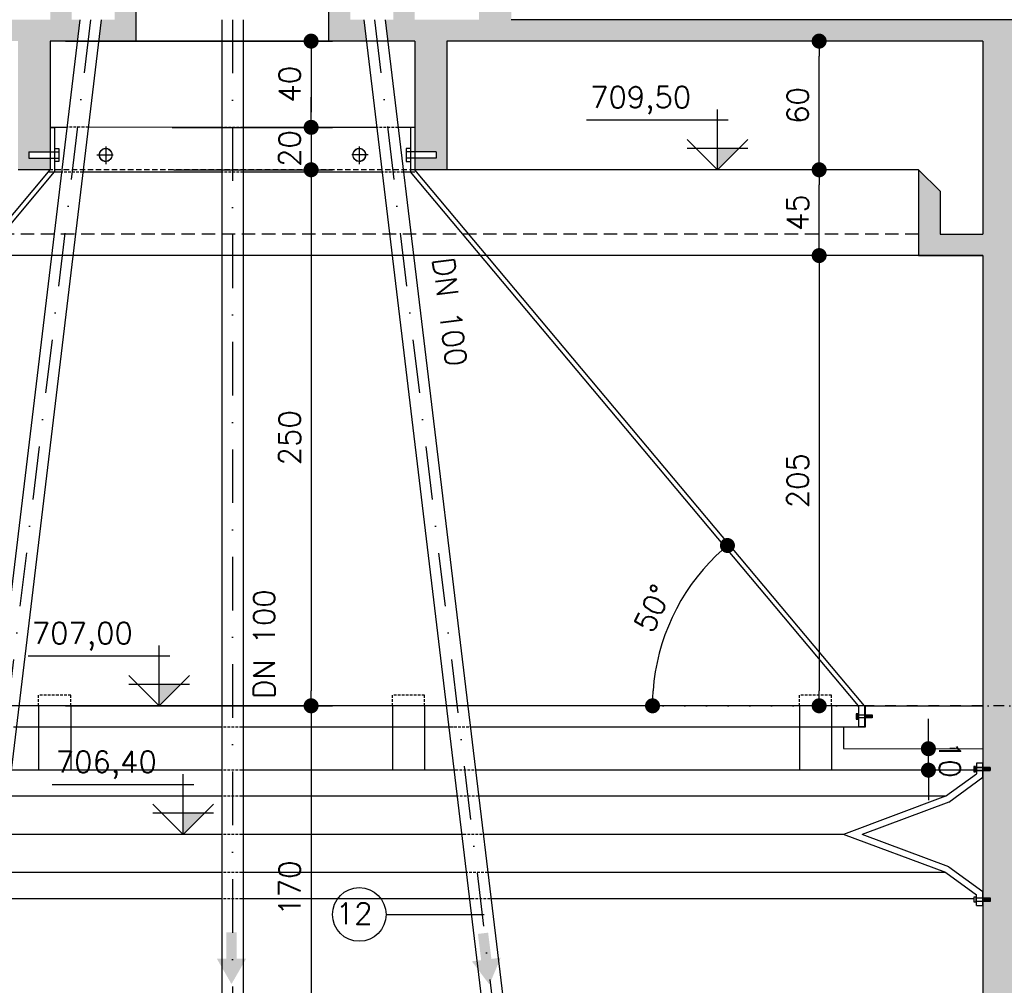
# Model space of a CAD drawing. Extents: x -5456 to -1251, y -1111 to 1859.
# Tile 10 of 24: x -4597 to -4137, y 906 to 1357. Entities that reach past the tile are written whole.
import ezdxf

# ---------------------------------------------------------------- set-up
doc = ezdxf.new("R2010")
doc.units = 0
doc.header["$LTSCALE"] = 10
doc.header["$MEASUREMENT"] = 0
for name, pattern in [('DASHDOT', [1, 0.5, -0.25, 0, -0.25]), ('HIDDEN', [0.375, 0.25, -0.125]), ('HIDDEN2', [0.1875, 0.125, -0.0625])]:
    doc.linetypes.add(name, pattern=pattern)
doc.layers.get('0').update_dxf_attribs({"linetype": 'CONTINUOUS'})
doc.layers.get('DEFPOINTS').update_dxf_attribs({"linetype": 'CONTINUOUS'})
for name, color, linetype in [('ELEVAÇÃO', 2, 'CONTINUOUS'), ('PAREDES', 5, 'CONTINUOUS'), ('PROJEÇAO', 9, 'HIDDEN')]:
    doc.layers.add(name, color=color, linetype=linetype)
doc.styles.add('ROMANS', font='romans.shx')
doc.dimstyles.new('DIM1', dxfattribs={"dimtxt": 10, "dimasz": 7, "dimexe": 10, "dimexo": 20, "dimgap": 5, "dimtad": 1, "dimdec": 0, "dimzin": 0, "dimdsep": 46, "dimtxsty": 'ROMANS', "dimblk": 'DOT', "dimblk1": 'DOT', "dimblk2": 'DOT', "dimsah": 1, "dimcen": 0, "dimclrd": 6, "dimclre": 6, "dimclrt": 2, "dimadec": 0, "dimazin": 0, "dimtfac": 1e-07, "dimtdec": 0, "dimtix": 1, "dimtmove": 2, "dimatfit": 3, "dimldrblk": 'DOT', "dimfxl": 0, "dimtolj": 1, "dimtzin": 0, "dimarcsym": 0})

# ---------------------------------------------------------------- blocks, each defined once
blk = doc.blocks.new('DOT')
at = {"color": 0, "linetype": 'ByBlock'}
blk.add_line((-0.5, 0), (-1, 0), dxfattribs=at)
at = {"color": 0, "linetype": 'ByBlock', "const_width": 0.5}
blk.add_lwpolyline([(-0.25, 0, 1), (0.25, 0, 1)], format="xyb", close=True, dxfattribs=at)
blk = doc.blocks.new('*D61')
at = {"color": 9, "lineweight": -2}
blk.add_arc((-4204.04, 1036.6), 97.49, 134.028, 175.8852, dxfattribs=at)
at = {"layer": 'DEFPOINTS', "color": 0}
for p in [(-4371.34, 1236.6), (-4285.44, 1090.26), (-4819.61, 1036.6), (-4207.95, 1036.6), (-4203.71, 1036.21)]:
    blk.add_point(p, dxfattribs=at)
at = {"color": 9, "lineweight": -2, "xscale": 7, "yscale": 7, "zscale": 7}
for p, rotation in [((-4266.59, 1111.38), 41.97064259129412), ((-4301.53, 1036.6), 267.9426135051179)]:
    blk.add_blockref('DOT', p, dxfattribs=dict(at, rotation=rotation))
at = {"color": 3, "insert": (-4301.42, 1082.11), "char_height": 10, "attachment_point": 5, "rotation": 64.9566, "style": 'ROMANS'}
blk.add_mtext('\\A1;50°', dxfattribs=at)
blk = doc.blocks.new('_DOT')
at = {"color": 0, "linetype": 'ByBlock'}
blk.add_line((-0.5, 0), (-1, 0), dxfattribs=at)
at = {"color": 0, "linetype": 'ByBlock', "const_width": 0.5}
blk.add_lwpolyline([(-0.25, 0, 1), (0.25, 0, 1)], format="xyb", close=True, dxfattribs=at)
blk = doc.blocks.new('*D62')
at = {"color": 9, "lineweight": -2}
blk.add_arc((-4789.4, 1036.6), 89.33, 4.491, 47.3196, dxfattribs=at)
at = {"layer": 'DEFPOINTS', "color": 0}
for p in [(-4632.08, 1236.6), (-4704.1, 1063.12), (-4789.71, 1036.21), (-4785.47, 1036.6), (-4183.81, 1036.6)]:
    blk.add_point(p, dxfattribs=at)
at = {"color": 9, "lineweight": -2, "xscale": 7, "yscale": 7, "zscale": 7}
for p, rotation in [((-4734.17, 1106.81), 139.5651355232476), ((-4700.07, 1036.6), 272.2455062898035)]:
    blk.add_blockref('DOT', p, dxfattribs=dict(at, rotation=rotation))
at = {"color": 3, "insert": (-4700.05, 1080), "char_height": 10, "attachment_point": 5, "rotation": 295.9053, "style": 'ROMANS'}
blk.add_mtext('\\A1;52°', dxfattribs=at)
blk = doc.blocks.new('*D63')
at = {"color": 9, "lineweight": -2}
for p, q in [((-4197.41, 1246.6), (-4233.81, 1246.6)), ((-4223.81, 1239.6), (-4223.81, 1043.6)), ((-4212.38, 1036.6), (-4233.81, 1036.6))]:
    blk.add_line(p, q, dxfattribs=at)
at = {"layer": 'DEFPOINTS', "color": 0}
for p in [(-4177.41, 1246.6), (-4223.81, 1036.6), (-4192.38, 1036.6)]:
    blk.add_point(p, dxfattribs=at)
at = {"color": 9, "lineweight": -2, "xscale": 7, "yscale": 7, "zscale": 7}
for p, rotation in [((-4223.81, 1246.6), 90), ((-4223.81, 1036.6), 270)]:
    blk.add_blockref('DOT', p, dxfattribs=dict(at, rotation=rotation))
at = {"color": 3, "insert": (-4233.81, 1141.6), "char_height": 10, "attachment_point": 5, "rotation": 90, "style": 'ROMANS'}
blk.add_mtext('\\A1;205', dxfattribs=at)
blk = doc.blocks.new('*D64')
at = {"color": 9, "lineweight": -2}
for p, q in [((-4524.81, 1286.6), (-4450.75, 1286.6)), ((-4460.75, 1279.6), (-4460.75, 1043.6)), ((-4575.29, 1036.6), (-4450.75, 1036.6))]:
    blk.add_line(p, q, dxfattribs=at)
at = {"layer": 'DEFPOINTS', "color": 0}
for p in [(-4544.81, 1286.6), (-4595.29, 1036.6), (-4460.75, 1036.6)]:
    blk.add_point(p, dxfattribs=at)
at = {"color": 9, "lineweight": -2, "xscale": 7, "yscale": 7, "zscale": 7}
for p, rotation in [((-4460.75, 1286.6), 90), ((-4460.75, 1036.6), 270)]:
    blk.add_blockref('DOT', p, dxfattribs=dict(at, rotation=rotation))
at = {"color": 3, "insert": (-4470.75, 1161.6), "char_height": 10, "attachment_point": 5, "rotation": 90, "style": 'ROMANS'}
blk.add_mtext('\\A1;250', dxfattribs=at)
blk = doc.blocks.new('*D70')
at = {"color": 9, "lineweight": -2}
for p, q in [((-4172.87, 1023.6), (-4172.87, 1030.6)), ((-4172.85, 1006.59), (-4172.86, 1016.6)), ((-4160.27, 1016.62), (-4162.86, 1016.62)), ((-4160.26, 1006.61), (-4162.85, 1006.6)), ((-4172.84, 999.59), (-4172.83, 992.59))]:
    blk.add_line(p, q, dxfattribs=at)
at = {"layer": 'DEFPOINTS', "color": 0}
for p in [(-4180.27, 1016.59), (-4172.86, 1016.6), (-4180.26, 1006.58)]:
    blk.add_point(p, dxfattribs=at)
at = {"color": 9, "lineweight": -2, "xscale": 7, "yscale": 7, "zscale": 7}
for p, rotation in [((-4172.86, 1016.6), 270.0686911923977), ((-4172.85, 1006.59), 90.06869119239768)]:
    blk.add_blockref('DOT', p, dxfattribs=dict(at, rotation=rotation))
at = {"color": 3, "insert": (-4162.85, 1011.61), "char_height": 10, "attachment_point": 5, "rotation": 270.0687, "style": 'ROMANS'}
blk.add_mtext('\\A1;10', dxfattribs=at)
blk = doc.blocks.new('*D71')
at = {"color": 9, "lineweight": -2}
for p, q in [((-4575.29, 1036.6), (-4450.75, 1036.6)), ((-4460.75, 1029.6), (-4460.75, 873.6)), ((-4575.29, 866.6), (-4450.75, 866.6))]:
    blk.add_line(p, q, dxfattribs=at)
at = {"layer": 'DEFPOINTS', "color": 0}
for p in [(-4595.29, 1036.6), (-4595.29, 866.6), (-4460.75, 866.6)]:
    blk.add_point(p, dxfattribs=at)
at = {"color": 9, "lineweight": -2, "xscale": 7, "yscale": 7, "zscale": 7}
for p, rotation in [((-4460.75, 1036.6), 90), ((-4460.75, 866.6), 270)]:
    blk.add_blockref('DOT', p, dxfattribs=dict(at, rotation=rotation))
at = {"color": 3, "insert": (-4470.75, 951.6), "char_height": 10, "attachment_point": 5, "rotation": 90, "style": 'ROMANS'}
blk.add_mtext('\\A1;170', dxfattribs=at)
blk = doc.blocks.new('*D87')
at = {"color": 9, "lineweight": -2}
for p, q in [((-4367.41, 1451.6), (-4367.41, 1482.98)), ((-4147.41, 1366.6), (-4147.41, 1482.98)), ((-4360.41, 1472.98), (-4154.41, 1472.98))]:
    blk.add_line(p, q, dxfattribs=at)
at = {"layer": 'DEFPOINTS', "color": 0}
for p in [(-4147.41, 1472.98), (-4367.41, 1431.6), (-4147.41, 1346.6)]:
    blk.add_point(p, dxfattribs=at)
at = {"color": 9, "lineweight": -2, "xscale": 7, "yscale": 7, "zscale": 7, "rotation": 180}
blk.add_blockref('DOT', (-4367.41, 1472.98), dxfattribs=at)
at = {"color": 9, "lineweight": -2, "xscale": 7, "yscale": 7, "zscale": 7}
blk.add_blockref('DOT', (-4147.41, 1472.98), dxfattribs=at)
at = {"color": 3, "insert": (-4257.41, 1482.98), "char_height": 10, "attachment_point": 5, "style": 'ROMANS'}
blk.add_mtext('\\A1;220', dxfattribs=at)
blk = doc.blocks.new('*D88')
at = {"color": 9, "lineweight": -2}
for p, q in [((-4167.41, 1346.6), (-4233.81, 1346.6)), ((-4223.81, 1293.6), (-4223.81, 1339.6)), ((-4197.41, 1286.6), (-4233.81, 1286.6))]:
    blk.add_line(p, q, dxfattribs=at)
at = {"layer": 'DEFPOINTS', "color": 0}
for p in [(-4223.81, 1346.6), (-4147.41, 1346.6), (-4177.41, 1286.6)]:
    blk.add_point(p, dxfattribs=at)
at = {"color": 9, "lineweight": -2, "xscale": 7, "yscale": 7, "zscale": 7}
for p, rotation in [((-4223.81, 1346.6), 90), ((-4223.81, 1286.6), 270)]:
    blk.add_blockref('DOT', p, dxfattribs=dict(at, rotation=rotation))
at = {"color": 3, "insert": (-4233.81, 1316.6), "char_height": 10, "attachment_point": 5, "rotation": 90, "style": 'ROMANS'}
blk.add_mtext('\\A1;60', dxfattribs=at)
blk = doc.blocks.new('*D89')
at = {"color": 9, "lineweight": -2}
for p, q in [((-4197.41, 1286.6), (-4233.81, 1286.6)), ((-4223.81, 1253.6), (-4223.81, 1279.6)), ((-4197.41, 1246.6), (-4233.81, 1246.6))]:
    blk.add_line(p, q, dxfattribs=at)
at = {"layer": 'DEFPOINTS', "color": 0}
for p in [(-4223.81, 1286.6), (-4177.41, 1286.6), (-4177.41, 1246.6)]:
    blk.add_point(p, dxfattribs=at)
at = {"color": 9, "lineweight": -2, "xscale": 7, "yscale": 7, "zscale": 7}
for p, rotation in [((-4223.81, 1286.6), 90), ((-4223.81, 1246.6), 270)]:
    blk.add_blockref('DOT', p, dxfattribs=dict(at, rotation=rotation))
at = {"color": 3, "insert": (-4233.81, 1266.6), "char_height": 10, "attachment_point": 5, "rotation": 90, "style": 'ROMANS'}
blk.add_mtext('\\A1;45', dxfattribs=at)
blk = doc.blocks.new('*D90')
at = {"color": 9, "lineweight": -2}
for p, q in [((-4592.41, 1362.82), (-4592.41, 1459.69)), ((-4402.41, 1362.82), (-4402.41, 1459.69)), ((-4409.41, 1449.69), (-4585.41, 1449.69))]:
    blk.add_line(p, q, dxfattribs=at)
at = {"layer": 'DEFPOINTS', "color": 0}
for p in [(-4592.41, 1449.69), (-4592.41, 1342.82), (-4402.41, 1342.82)]:
    blk.add_point(p, dxfattribs=at)
at = {"color": 9, "lineweight": -2, "xscale": 7, "yscale": 7, "zscale": 7, "rotation": 180}
blk.add_blockref('DOT', (-4592.41, 1449.69), dxfattribs=at)
at = {"color": 9, "lineweight": -2, "xscale": 7, "yscale": 7, "zscale": 7}
blk.add_blockref('DOT', (-4402.41, 1449.69), dxfattribs=at)
at = {"color": 3, "insert": (-4497.41, 1459.69), "char_height": 10, "attachment_point": 5, "style": 'ROMANS'}
blk.add_mtext('\\A1;190', dxfattribs=at)
blk = doc.blocks.new('*D91')
at = {"color": 9, "lineweight": -2}
for p, q in [((-4460.75, 1313.4), (-4460.75, 1320.4)), ((-4514.31, 1306.4), (-4450.75, 1306.4)), ((-4460.75, 1306.4), (-4460.75, 1286.6)), ((-4493.07, 1286.6), (-4450.75, 1286.6)), ((-4460.75, 1279.6), (-4460.75, 1272.6))]:
    blk.add_line(p, q, dxfattribs=at)
at = {"layer": 'DEFPOINTS', "color": 0}
for p in [(-4534.31, 1306.4), (-4513.07, 1286.6), (-4460.75, 1286.6)]:
    blk.add_point(p, dxfattribs=at)
at = {"color": 9, "lineweight": -2, "xscale": 7, "yscale": 7, "zscale": 7}
for p, rotation in [((-4460.75, 1306.4), 270), ((-4460.75, 1286.6), 90)]:
    blk.add_blockref('DOT', p, dxfattribs=dict(at, rotation=rotation))
at = {"color": 3, "insert": (-4470.75, 1296.5), "char_height": 10, "attachment_point": 5, "rotation": 90, "style": 'ROMANS'}
blk.add_mtext('\\A1;20', dxfattribs=at)
blk = doc.blocks.new('*D92')
at = {"color": 9, "lineweight": -2}
for p, q in [((-4575.29, 1346.6), (-4450.75, 1346.6)), ((-4460.75, 1339.6), (-4460.75, 1313.4)), ((-4525.55, 1306.4), (-4450.75, 1306.4))]:
    blk.add_line(p, q, dxfattribs=at)
at = {"layer": 'DEFPOINTS', "color": 0}
for p in [(-4595.29, 1346.6), (-4545.55, 1306.4), (-4460.75, 1306.4)]:
    blk.add_point(p, dxfattribs=at)
at = {"color": 9, "lineweight": -2, "xscale": 7, "yscale": 7, "zscale": 7}
for p, rotation in [((-4460.75, 1346.6), 90), ((-4460.75, 1306.4), 270)]:
    blk.add_blockref('DOT', p, dxfattribs=dict(at, rotation=rotation))
at = {"color": 3, "insert": (-4470.75, 1326.5), "char_height": 10, "attachment_point": 5, "rotation": 90, "style": 'ROMANS'}
blk.add_mtext('\\A1;40', dxfattribs=at)
blk = doc.blocks.new('*D181')
at = {"color": 9, "lineweight": -2}
for p, q in [((-4147.41, 1366.6), (-4147.41, 1482.98)), ((-4127.41, 1366.6), (-4127.41, 1482.98)), ((-4154.41, 1472.98), (-4161.41, 1472.98)), ((-4127.41, 1472.98), (-4147.41, 1472.98)), ((-4120.41, 1472.98), (-4113.41, 1472.98))]:
    blk.add_line(p, q, dxfattribs=at)
at = {"layer": 'DEFPOINTS', "color": 0}
for p in [(-4147.41, 1472.98), (-4147.41, 1346.6), (-4127.41, 1346.6)]:
    blk.add_point(p, dxfattribs=at)
at = {"color": 9, "lineweight": -2, "xscale": 7, "yscale": 7, "zscale": 7}
blk.add_blockref('DOT', (-4147.41, 1472.98), dxfattribs=at)
at = {"color": 9, "lineweight": -2, "xscale": 7, "yscale": 7, "zscale": 7, "rotation": 180}
blk.add_blockref('DOT', (-4127.41, 1472.98), dxfattribs=at)
at = {"color": 3, "insert": (-4137.41, 1482.98), "char_height": 10, "attachment_point": 5, "style": 'ROMANS'}
blk.add_mtext('\\A1;30', dxfattribs=at)

msp = doc.modelspace()

# ---------------------------------------------------------------- hatches: boundary and pattern name
h = msp.add_hatch()
h.set_pattern_fill('AR-CONC', color=9, scale=3, style=0)
h.set_pattern_definition([(130, (-8342.223, -3316.469), (-21.517805, -1.882564), [2.25, -24.75]), (185, (-8342.223, -3316.469), (4.16254, 22.565764), [1.8, -19.8]), (79.5486, (-8344.016, -3316.625), (-17.35528, 20.683186), [1.912206, -21.03426]), (133.8158, (-8342.223, -3310.469), (-32.01723, -4.96557), [3.375, -37.125]), (83.3644, (-8344.89, -3310.882), (-28.03988, 29.22354), [2.86831, -31.55139]), (188.8158, (-8342.223, -3310.47), (-28.03986, 29.22356), [2.7, -29.7]), (159, (-8345.223, -3311.969), (-17.90721, -12.078567), [2.25, -24.75]), (214, (-8345.223, -3311.969), (-7.29946, 21.7545), [1.8, -19.8]), (108.5486, (-8346.716, -3312.975), (-25.20668, 9.675915), [1.912206, -21.03426]), (142.5, (-8342.223, -3316.4686), (-0.364796, 9.986816), [0, -19.56, 0, -20.1, 0, -19.875]), (172.5, (-8342.223, -3316.469), (-7.892086, 11.832351), [0, -11.46, 0, -19.11, 0, -7.575]), (212.5, (-8335.533, -3316.469), (-16.014673, -0.676646), [0, -7.5, 0, -23.4, 0, -31.05]), (222.5, (-8332.533, -3316.469), (-17.495585, 3.00315), [0, -9.75, 0, -15.54, 0, -22.05])])
h.paths.add_polyline_path([(-4867.41, 1346.6), (-4847.41, 1346.6), (-4847.41, 1286.6), (-4867.41, 1286.6)], flags=16)
h.paths.add_polyline_path([(-4867.41, 1266.6), (-4867.41, 1286.6), (-4847.41, 1286.6), (-4847.41, 1256.6), (-4827.41, 1256.6), (-4827.41, 1276.6), (-4817.41, 1286.6), (-4817.41, 1246.6), (-4847.41, 1246.6), (-4847.41, 1201.92), (-4847.41, 1036.6), (-4867.41, 1036.6)], flags=17)
h.paths.add_polyline_path([(-4867.41, 1036.6), (-4847.86, 1036.6), (-4847.86, 1036.6), (-4847.86, 1036.6), (-4847.41, 1036.6), (-4847.41, 1007.79), (-4851.01, 1007.79), (-4851.01, 1006.43), (-4847.41, 1006.43), (-4847.41, 1002.77), (-4847.41, 946.65), (-4850.94, 946.64), (-4850.94, 945.28), (-4847.41, 945.29), (-4847.41, 943.18), (-4847.41, 866.6), (-4867.41, 866.6)], flags=17)
h.paths.add_polyline_path([(-4867.41, 866.6), (-4847.41, 866.6), (-4847.41, 831.6), (-4867.41, 831.6)], flags=17)
h.paths.add_polyline_path([(-4867.41, 831.6), (-4847.41, 831.6), (-4847.41, 706.6), (-4867.41, 706.6)], flags=17)
h.paths.add_polyline_path([(-4867.41, 706.6), (-4847.41, 706.6), (-4847.41, 646.6), (-4651.65, 646.6), (-4651.65, 642.32), (-4650.15, 642.32), (-4650.15, 646.6), (-4498.32, 646.6), (-4498.32, 642.32), (-4496.82, 642.32), (-4496.82, 646.6), (-4344.67, 646.6), (-4344.67, 642.32), (-4343.17, 642.32), (-4343.17, 646.6), (-4147.41, 646.6), (-4147.41, 945.55), (-4143.91, 945.56), (-4143.92, 946.91), (-4147.41, 946.9), (-4147.41, 1006.43), (-4144.08, 1006.43), (-4144.08, 1007.79), (-4147.41, 1007.79), (-4147.41, 1246.6), (-4177.41, 1246.6), (-4177.41, 1286.6), (-4167.41, 1276.6), (-4167.41, 1256.6), (-4147.41, 1256.6), (-4147.41, 1346.6), (-4376.74, 1346.6), (-4367.41, 1365.74), (-4367.41, 1356.6), (-3907.41, 1356.6), (-3907.41, 1401.6), (-3907.41, 1411.6), (-3897.41, 1411.6), (-3897.41, 1407.6), (-3892.41, 1407.6), (-3892.41, 1356.6), (-3862.41, 1356.6), (-3862.41, 1376.6), (-3852.41, 1366.6), (-3852.41, 1356.6), (-3848.69, 1356.6), (-3849.89, 1346.6), (-3862.41, 1346.6), (-3862.41, 1295.04), (-3872.33, 1295.04), (-3872.33, 1292.04), (-3862.41, 1292.04), (-3862.41, 1286.6), (-3877.41, 1286.6), (-3877.41, 1346.6), (-4127.41, 1346.6), (-4127.41, 1256.6), (-4107.41, 1256.6), (-4107.41, 1276.6), (-4097.41, 1286.6), (-4097.41, 1246.6), (-4127.41, 1246.6), (-4127.41, 1007.79), (-4131.01, 1007.79), (-4131.01, 1006.43), (-4127.41, 1006.43), (-4127.41, 950.25), (-4127.51, 950.18), (-4127.51, 946.65), (-4130.94, 946.64), (-4130.94, 945.28), (-4127.5, 945.29), (-4127.5, 943.18), (-4127.41, 943.18), (-4127.41, 646.6), (-3931.65, 646.6), (-3931.65, 642.32), (-3930.15, 642.32), (-3930.15, 646.6), (-3778.32, 646.6), (-3778.32, 642.32), (-3776.82, 642.32), (-3776.82, 646.6), (-3665.4, 646.6, 0.132437), (-3657.33, 634.35), (-3660.49, 626.6), (-4867.41, 626.6)])
h.paths.add_polyline_path([(-3611.88, 646.6), (-3427.41, 646.6), (-3427.41, 936.77), (-3407.41, 919.48), (-3407.41, 626.6), (-3660.49, 626.6), (-3657.33, 634.35, 0.538906)])
h.paths.add_polyline_path([(-3427.41, 992.76, 0.208186), (-3407.41, 1019.93), (-3407.41, 919.48), (-3427.41, 936.77), (-3427.41, 945.55), (-3423.97, 945.56), (-3423.98, 946.91), (-3427.41, 946.9)])
h.paths.add_polyline_path([(-3427.41, 1065.88, -0.208186), (-3407.41, 1038.71), (-3407.41, 1019.93, -0.208186), (-3427.41, 992.76), (-3427.41, 1006.43), (-3424.27, 1006.43), (-3424.27, 1007.79), (-3427.41, 1007.79)])
h.paths.add_polyline_path([(-3407.41, 1083.57), (-3407.41, 1038.71, 0.137731), (-3418.33, 1058.79)])
h.paths.add_polyline_path([(-3427.41, 1246.6), (-3457.41, 1246.6), (-3457.41, 1286.6), (-3447.41, 1276.6), (-3447.41, 1256.6), (-3427.41, 1256.6), (-3427.41, 1346.6), (-3520.23, 1346.6), (-3518.08, 1356.6), (-3407.41, 1356.6), (-3407.41, 1083.57), (-3418.33, 1058.79, 0.06849), (-3427.41, 1065.88)])
h.paths.add_polyline_path([(-3647.41, 1367.17), (-3647.41, 1356.6), (-3518.08, 1356.6), (-3520.23, 1346.6), (-3657.15, 1346.6)])
h.paths.add_polyline_path([(-3662.41, 1407.6), (-3657.41, 1407.6), (-3657.41, 1411.6), (-3647.41, 1411.6), (-3647.41, 1401.6), (-3647.41, 1367.17), (-3657.15, 1346.6), (-3677.41, 1346.6), (-3677.41, 1320.46, 0.135637), (-3692.41, 1321.04), (-3692.41, 1346.6), (-3704.94, 1346.6), (-3706.14, 1356.6), (-3702.41, 1356.6), (-3702.41, 1366.6), (-3692.41, 1376.6), (-3692.41, 1356.6), (-3662.41, 1356.6)])
h.paths.add_polyline_path([(-3692.41, 1321.04, -0.135637), (-3677.41, 1320.46), (-3677.41, 1286.6), (-3692.41, 1286.6), (-3692.41, 1292.04), (-3682.49, 1292.04), (-3682.49, 1295.04), (-3692.41, 1295.04)], flags=17)
h.paths.add_polyline_path([(-3732.41, 1407.6), (-3722.41, 1407.6), (-3722.41, 1356.6), (-3732.41, 1356.6)], flags=16)
h.paths.add_polyline_path([(-3732.41, 1356.6), (-3722.41, 1356.6), (-3716.21, 1356.6), (-3715.01, 1346.6), (-3732.41, 1346.6)], flags=16)
h.paths.add_polyline_path([(-3832.41, 1407.6), (-3822.41, 1407.6), (-3822.41, 1356.6), (-3832.41, 1356.6)], flags=16)
h.paths.add_polyline_path([(-3838.61, 1356.6), (-3832.41, 1356.6), (-3822.41, 1356.6), (-3822.41, 1346.6), (-3839.82, 1346.6)], flags=16)
h.paths.add_polyline_path([(-4382.41, 1407.6), (-4377.41, 1407.6), (-4377.41, 1411.6), (-4367.41, 1411.6), (-4367.41, 1401.6), (-4367.41, 1365.74), (-4376.74, 1346.6), (-4397.41, 1346.6), (-4397.41, 1320.46, 0.135637), (-4412.41, 1321.04), (-4412.41, 1346.6), (-4424.94, 1346.6), (-4426.14, 1356.6), (-4422.41, 1356.6), (-4422.41, 1366.6), (-4412.41, 1376.6), (-4412.41, 1356.6), (-4382.41, 1356.6)], flags=17)
h.paths.add_polyline_path([(-4412.41, 1321.04, -0.135637), (-4397.41, 1320.46), (-4397.41, 1286.6), (-4412.41, 1286.6), (-4412.41, 1292.04), (-4402.49, 1292.04), (-4402.49, 1295.04), (-4412.41, 1295.04)], flags=17)
h.paths.add_polyline_path([(-4452.41, 1407.6), (-4442.41, 1407.6), (-4442.41, 1356.6), (-4452.41, 1356.6)], flags=17)
h.paths.add_polyline_path([(-4452.41, 1356.6), (-4442.41, 1356.6), (-4436.21, 1356.6), (-4435.01, 1346.6), (-4452.41, 1346.6)], flags=17)
h.paths.add_polyline_path([(-4552.41, 1407.6), (-4542.41, 1407.6), (-4542.41, 1356.6), (-4552.41, 1356.6)], flags=17)
h.paths.add_polyline_path([(-4597.41, 1346.6), (-4847.41, 1346.6), (-4867.41, 1346.6), (-4867.41, 1356.6), (-4627.41, 1356.6), (-4627.41, 1401.6), (-4627.41, 1411.6), (-4617.41, 1411.6), (-4617.41, 1407.6), (-4612.41, 1407.6), (-4612.41, 1356.6), (-4582.41, 1356.6), (-4582.41, 1376.6), (-4572.41, 1366.6), (-4572.41, 1356.6), (-4568.69, 1356.6), (-4569.89, 1346.6), (-4582.41, 1346.6), (-4582.41, 1295.04), (-4592.33, 1295.04), (-4592.33, 1292.04), (-4582.41, 1292.04), (-4582.41, 1286.6), (-4597.41, 1286.6)], flags=17)
h.paths.add_polyline_path([(-4558.61, 1356.6), (-4552.41, 1356.6), (-4542.41, 1356.6), (-4542.41, 1346.6), (-4559.82, 1346.6)], flags=17)
h.paths.add_polyline_path([(-4014.74, 1341.72), (-4014.74, 1361.48), (-4029.74, 1361.48), (-4029.74, 1341.72)], flags=25)
at = {"linetype": 'Continuous'}
for points in [[(-4500.28, 918.6), (-4504.67, 918.6), (-4497.88, 906.84), (-4491.09, 918.6), (-4495.48, 918.6), (-4495.48, 930.92), (-4500.28, 930.92)], [(-4381.44, 917.98), (-4385.79, 917.44), (-4377.61, 906.61), (-4372.32, 919.11), (-4376.67, 918.57), (-4378.19, 930.8), (-4382.95, 930.21)]]:
    msp.add_hatch(color=1, dxfattribs=at).paths.add_polyline_path(points)
at = {"layer": 'ELEVAÇÃO'}
for points in [[(-4271.26, 1296.75), (-4261.12, 1296.75), (-4271.26, 1286.6)], [(-4531.62, 1046.75), (-4521.47, 1046.75), (-4531.62, 1036.6)], [(-4520.48, 986.75), (-4510.34, 986.75), (-4520.48, 976.6)]]:
    msp.add_hatch(color=256, dxfattribs=at).paths.add_polyline_path(points)

# ---------------------------------------------------------------- linework, layer by layer
at = {"color": 5}
for p, q in [((-4542.41, 1346.6), (-4542.41, 1407.6)), ((-4452.41, 1346.6), (-4452.41, 1407.6)), ((-3907.41, 1356.6), (-4367.41, 1356.6)), ((-4582.41, 1346.6), (-4582.41, 1286.6)), ((-4542.41, 1346.6), (-4582.41, 1346.6)), ((-4412.41, 1346.6), (-4452.41, 1346.6)), ((-4412.41, 1346.6), (-4412.41, 1286.6)), ((-4147.41, 1346.6), (-4397.41, 1346.6)), ((-4397.41, 1346.6), (-4397.41, 1286.6)), ((-4582.41, 1286.6), (-4597.41, 1286.6)), ((-4397.41, 1286.6), (-4412.41, 1286.6)), ((-4147.41, 1246.6), (-4147.41, 646.6))]:
    msp.add_line(p, q, dxfattribs=at)
at = {"color": 9, "linetype": 'DASHDOT', "ltscale": 5}
for p, q in [((-4563.65, 1356.59), (-4643.42, 692.87)), ((-4497.41, 1356.6), (-4497.41, 675.37)), ((-4431.17, 1356.58), (-4351.43, 692.88))]:
    msp.add_line(p, q, dxfattribs=at)
at = {"color": 3}
for p, q in [((-4568.69, 1356.57), (-4637.47, 783.2)), ((-4558.61, 1356.6), (-4627.67, 782.02)), ((-4502.41, 1356.6), (-4502.41, 783.26)), ((-4492.41, 1356.6), (-4492.44, 783.26)), ((-4436.21, 1356.6), (-4367.16, 782.02)), ((-4426.14, 1356.57), (-4357.23, 783.21)), ((-4452.41, 1346.6), (-4542.41, 1346.6)), ((-4582.41, 1306.4), (-4580.41, 1306.4)), ((-4580.41, 1306.4), (-4580.41, 1285.63)), ((-4412.41, 1306.4), (-4415.41, 1306.4)), ((-4414.41, 1306.4), (-4414.41, 1285.63)), ((-4792.23, 1036.6), (-4582.41, 1286.6)), ((-4202.6, 1036.6), (-4412.41, 1286.6)), ((-4789.41, 1036.6), (-4580.41, 1285.63)), ((-4205.42, 1036.6), (-4414.41, 1285.63)), ((-4205.42, 1036.6), (-4205.42, 1026.77)), ((-4202.6, 1036.6), (-4202.6, 1026.77)), ((-4202.6, 1036.6), (-4147.41, 1036.6)), ((-4202.41, 1036.6), (-4202.43, 1026.6)), ((-4212.43, 1026.6), (-4212.44, 1016.66)), ((-4202.43, 1026.6), (-4212.43, 1026.6)), ((-4202.6, 1026.77), (-4205.42, 1026.77)), ((-4212.44, 1016.68), (-4147.41, 1016.6)), ((-4147.41, 1009.89), (-4150.41, 1009.89)), ((-4150.41, 1009.89), (-4150.41, 1004.88)), ((-4147.41, 1003.35), (-4147.41, 1009.89)), ((-4164.82, 994.4), (-4150.41, 1004.88)), ((-4502.86, 994.4), (-4602.15, 994.4)), ((-4392.68, 994.4), (-4492.86, 994.4)), ((-4164.82, 994.4), (-4382.61, 994.4)), ((-4502.86, 958.89), (-4606.41, 958.89)), ((-4388.41, 958.89), (-4492.86, 958.89)), ((-4164.82, 958.89), (-4378.34, 958.89)), ((-4150.41, 943.43), (-4150.42, 948.5)), ((-4147.41, 943.44), (-4147.41, 950.03)), ((-4150.41, 943.43), (-4147.41, 943.44))]:
    msp.add_line(p, q, dxfattribs=at)
at = {"color": 5, "linetype": 'Continuous'}
for p, q in [((-4147.41, 1346.6), (-4147.41, 1256.6)), ((-4167.41, 1276.6), (-4177.41, 1286.6)), ((-4167.41, 1276.6), (-4177.41, 1286.6)), ((-4177.41, 1286.6), (-4177.41, 1246.6)), ((-4167.41, 1276.6), (-4167.41, 1256.6)), ((-4167.41, 1256.6), (-4147.41, 1256.6)), ((-4177.41, 1246.6), (-4147.41, 1246.6)), ((-4147.41, 1246.6), (-4147.41, 646.6))]:
    msp.add_line(p, q, dxfattribs=at)
at = {"color": 7}
for p, q in [((-4574.71, 1306.4), (-4582.41, 1306.4)), ((-4502.41, 1306.4), (-4564.64, 1306.43)), ((-4430.18, 1306.4), (-4492.41, 1306.4)), ((-4412.41, 1306.4), (-4420.11, 1306.4)), ((-4592.33, 1295.04), (-4592.33, 1292.04)), ((-4592.33, 1295.04), (-4580.41, 1295.04)), ((-4580.41, 1295.04), (-4578.38, 1295.04)), ((-4414.41, 1295.04), (-4416.45, 1295.04)), ((-4402.49, 1295.04), (-4414.41, 1295.04)), ((-4402.49, 1295.04), (-4402.49, 1292.04)), ((-4592.33, 1292.04), (-4580.41, 1292.04)), ((-4580.41, 1292.04), (-4578.38, 1292.04)), ((-4414.41, 1292.04), (-4416.45, 1292.04)), ((-4402.49, 1292.04), (-4414.41, 1292.04)), ((-4177.41, 1286.6), (-4397.41, 1286.6)), ((-4577.29, 1285.49), (-4583.35, 1285.49)), ((-4502.41, 1285.49), (-4567.22, 1285.49)), ((-4427.66, 1285.49), (-4492.41, 1285.49)), ((-4412.41, 1285.49), (-4417.59, 1285.49)), ((-4177.41, 1246.6), (-4817.41, 1246.6)), ((-4202.6, 1036.6), (-4789.41, 1036.6)), ((-4587.86, 1036.6), (-4587.86, 1006.6)), ((-4572.86, 1036.6), (-4572.86, 1006.6)), ((-4422.86, 1036.6), (-4422.86, 1006.6)), ((-4407.86, 1036.6), (-4407.86, 1006.6)), ((-4233.04, 1036.6), (-4233.04, 1006.6)), ((-4218.04, 1036.6), (-4218.04, 1006.6)), ((-4201.81, 1030.97), (-4201.81, 1032.32)), ((-4201.52, 1030.97), (-4201.52, 1032.32)), ((-4201.52, 1030.97), (-4201.52, 1032.32)), ((-4201.24, 1030.97), (-4201.24, 1032.32)), ((-4201.24, 1030.97), (-4201.24, 1032.32)), ((-4200.95, 1030.97), (-4200.95, 1032.32)), ((-4200.95, 1030.97), (-4200.95, 1032.32)), ((-4200.66, 1030.97), (-4200.66, 1032.32)), ((-4200.66, 1030.97), (-4200.66, 1032.32)), ((-4200.37, 1030.97), (-4200.37, 1032.32)), ((-4200.37, 1030.97), (-4200.37, 1032.32)), ((-4200.08, 1030.97), (-4200.08, 1032.32)), ((-4200.08, 1030.97), (-4200.08, 1032.32)), ((-4199.79, 1030.97), (-4199.79, 1032.32)), ((-4199.79, 1030.97), (-4199.79, 1032.32)), ((-4199.5, 1030.97), (-4199.5, 1032.32)), ((-4199.5, 1030.97), (-4199.5, 1032.32)), ((-4199.21, 1030.97), (-4199.21, 1032.32)), ((-4502.86, 1026.6), (-4599.5, 1026.6)), ((-4572.86, 1026.6), (-4587.86, 1026.6)), ((-4395.32, 1026.6), (-4492.86, 1026.6)), ((-4212.43, 1026.6), (-4385.24, 1026.6)), ((-4502.86, 1006.6), (-4601.98, 1006.6)), ((-4572.86, 1006.6), (-4587.86, 1006.6)), ((-4392.84, 1006.6), (-4492.86, 1006.6)), ((-4407.86, 1006.6), (-4422.86, 1006.6)), ((-4151.63, 1006.6), (-4382.76, 1006.6)), ((-4218.04, 1006.6), (-4233.04, 1006.6)), ((-4146.86, 1006.43), (-4146.86, 1007.79)), ((-4146.57, 1006.43), (-4146.57, 1007.79)), ((-4146.57, 1006.43), (-4146.57, 1007.79)), ((-4146.29, 1006.43), (-4146.29, 1007.79)), ((-4146.29, 1006.43), (-4146.29, 1007.79)), ((-4146, 1006.43), (-4146, 1007.79)), ((-4146, 1006.43), (-4146, 1007.79)), ((-4145.71, 1006.43), (-4145.71, 1007.79)), ((-4145.71, 1006.43), (-4145.71, 1007.79)), ((-4145.42, 1006.43), (-4145.42, 1007.79)), ((-4145.42, 1006.43), (-4145.42, 1007.79)), ((-4145.13, 1006.43), (-4145.13, 1007.79)), ((-4145.13, 1006.43), (-4145.13, 1007.79)), ((-4144.84, 1006.43), (-4144.84, 1007.79)), ((-4144.84, 1006.43), (-4144.84, 1007.79)), ((-4144.55, 1006.43), (-4144.55, 1007.79)), ((-4144.55, 1006.43), (-4144.55, 1007.79)), ((-4144.26, 1006.43), (-4144.26, 1007.79)), ((-4502.86, 976.6), (-4605.69, 976.6)), ((-4389.12, 976.6), (-4492.86, 976.6)), ((-4212.41, 976.6), (-4379.04, 976.6)), ((-4502.86, 946.6), (-4609.41, 946.6)), ((-4385.4, 946.6), (-4492.86, 946.6)), ((-4151.46, 946.6), (-4375.32, 946.6)), ((-4146.7, 945.56), (-4146.7, 946.91)), ((-4146.41, 945.56), (-4146.41, 946.91)), ((-4146.41, 945.56), (-4146.41, 946.91)), ((-4146.12, 945.56), (-4146.12, 946.91)), ((-4146.12, 945.56), (-4146.12, 946.91)), ((-4145.83, 945.56), (-4145.83, 946.91)), ((-4145.83, 945.56), (-4145.83, 946.91)), ((-4145.54, 945.56), (-4145.54, 946.91)), ((-4145.54, 945.56), (-4145.54, 946.91)), ((-4145.25, 945.56), (-4145.25, 946.91)), ((-4145.25, 945.56), (-4145.25, 946.91)), ((-4144.97, 945.56), (-4144.97, 946.91)), ((-4144.97, 945.56), (-4144.97, 946.91)), ((-4144.68, 945.56), (-4144.68, 946.91)), ((-4144.68, 945.56), (-4144.68, 946.91)), ((-4144.39, 945.56), (-4144.39, 946.91)), ((-4144.39, 945.56), (-4144.39, 946.91)), ((-4144.1, 945.56), (-4144.1, 946.91))]:
    msp.add_line(p, q, dxfattribs=at)
at = {"color": 7, "linetype": 'HIDDEN2'}
for p, q in [((-4564.64, 1306.43), (-4574.71, 1306.4)), ((-4492.41, 1306.4), (-4502.41, 1306.4)), ((-4420.11, 1306.4), (-4430.18, 1306.4)), ((-4567.22, 1285.49), (-4577.29, 1285.49)), ((-4492.41, 1285.49), (-4502.41, 1285.49)), ((-4417.59, 1285.49), (-4427.66, 1285.49)), ((-4587.86, 1036.6), (-4587.86, 1041.6)), ((-4572.86, 1041.6), (-4587.86, 1041.6)), ((-4572.86, 1036.6), (-4572.86, 1041.6)), ((-4422.86, 1036.6), (-4422.86, 1041.6)), ((-4407.86, 1041.6), (-4422.86, 1041.6)), ((-4407.86, 1036.6), (-4407.86, 1041.6)), ((-4407.86, 1036.6), (-4407.86, 1041.6)), ((-4218.04, 1041.6), (-4233.04, 1041.6)), ((-4233.04, 1036.6), (-4233.04, 1041.6)), ((-4218.04, 1036.6), (-4218.04, 1041.6)), ((-4492.86, 1026.6), (-4502.86, 1026.6)), ((-4385.24, 1026.6), (-4395.32, 1026.6)), ((-4394.06, 1026.6), (-4394.37, 1026.6)), ((-4492.86, 1006.6), (-4502.86, 1006.6)), ((-4382.76, 1006.6), (-4392.84, 1006.6)), ((-4492.86, 976.6), (-4502.86, 976.6)), ((-4379.04, 976.6), (-4389.12, 976.6)), ((-4492.86, 946.6), (-4502.86, 946.6)), ((-4375.32, 946.6), (-4385.4, 946.6))]:
    msp.add_line(p, q, dxfattribs=at)
at = {"color": 9}
for p, q in [((-4556.56, 1297.5), (-4556.56, 1289.16)), ((-4438.27, 1297.5), (-4438.27, 1289.16)), ((-4560.71, 1293.54), (-4553.11, 1293.54)), ((-4434.12, 1293.54), (-4441.72, 1293.54)), ((-4425.78, 939.3), (-4380.01, 939.3))]:
    msp.add_line(p, q, dxfattribs=at)
at = {"color": 7, "linetype": 'HIDDEN'}
msp.add_line((-4412.41, 1286.6), (-4582.41, 1286.6), dxfattribs=at)
at = {"color": 9, "linetype": 'DASHDOT'}
msp.add_line((-4127.41, 1036.6), (-4304.4, 1036.6), dxfattribs=at)
at = {"color": 3, "linetype": 'Continuous'}
for p, q in [((-4163.39, 991.73), (-4147.41, 1003.35)), ((-4164.82, 994.4), (-4212.41, 976.6)), ((-4163.39, 991.73), (-4203.83, 976.61)), ((-4164.78, 958.89), (-4212.41, 976.6)), ((-4163.35, 961.56), (-4203.83, 976.61)), ((-4163.35, 961.56), (-4147.41, 950.03)), ((-4164.78, 958.89), (-4150.42, 948.5))]:
    msp.add_line(p, q, dxfattribs=at)
at = {"color": 3, "linetype": 'HIDDEN2'}
for p, q in [((-4492.86, 994.4), (-4502.86, 994.4)), ((-4382.61, 994.4), (-4392.68, 994.4)), ((-4492.86, 958.89), (-4502.86, 958.89)), ((-4378.34, 958.89), (-4388.41, 958.89))]:
    msp.add_line(p, q, dxfattribs=at)
at = {"color": 7}
for points in [[(-4580.41, 1296.54), (-4578.38, 1296.54), (-4578.38, 1290.54), (-4580.41, 1290.54)], [(-4414.41, 1296.54), (-4416.45, 1296.54), (-4416.45, 1290.54), (-4414.41, 1290.54)]]:
    msp.add_lwpolyline(points, dxfattribs=at)
for points in [[(-4205.8, 1032.83), (-4206.57, 1032.83), (-4206.57, 1030.37), (-4205.8, 1030.37)], [(-4205.8, 1032.32), (-4199.03, 1032.32), (-4199.03, 1030.97), (-4205.8, 1030.97)], [(-4150.85, 1008.29), (-4151.63, 1008.29), (-4151.63, 1005.84), (-4150.85, 1005.84)], [(-4144.08, 1007.79), (-4150.85, 1007.79), (-4150.85, 1006.43), (-4144.08, 1006.43)], [(-4150.85, 1007.79), (-4144.08, 1007.79), (-4144.08, 1006.43), (-4150.85, 1006.43)], [(-4150.69, 945.03), (-4151.46, 945.03), (-4151.47, 947.49), (-4150.69, 947.49)], [(-4150.69, 945.54), (-4143.91, 945.56), (-4143.92, 946.91), (-4150.69, 946.9)]]:
    msp.add_lwpolyline(points, close=True, dxfattribs=at)
at = {"color": 3}
for centre in [(-4556.56, 1293.54), (-4438.27, 1293.54)]:
    msp.add_circle(centre, 3, dxfattribs=at)
at = {"color": 9}
msp.add_circle((-4438.28, 939.3), 12.5, dxfattribs=at)
at = {"color": 3, "linetype": 'Continuous'}
for centre, start, end in [((-4556.56, 1293.54), 37.6256, 308.2492), ((-4438.27, 1293.54), 231.7508, 142.3744)]:
    msp.add_arc(centre, 3, start, end, dxfattribs=at)
at = {"layer": 'ELEVAÇÃO', "color": 3, "linetype": 'Continuous'}
for p, q in [((-4271.26, 1286.6), (-4271.26, 1314.72)), ((-4266.26, 1309.72), (-4332.31, 1309.72)), ((-4271.26, 1286.6), (-4285.4, 1300.75)), ((-4271.26, 1286.6), (-4257.12, 1300.75)), ((-4285.4, 1296.75), (-4257.12, 1296.75)), ((-4531.62, 1036.6), (-4531.62, 1064.72)), ((-4526.62, 1059.72), (-4592.66, 1059.72)), ((-4531.62, 1036.6), (-4545.76, 1050.75)), ((-4531.62, 1036.6), (-4517.47, 1050.75)), ((-4545.76, 1046.75), (-4517.47, 1046.75)), ((-4520.48, 976.6), (-4520.48, 1004.72)), ((-4515.48, 999.72), (-4581.53, 999.72)), ((-4520.48, 976.6), (-4534.62, 990.75)), ((-4520.48, 976.6), (-4506.34, 990.75)), ((-4534.62, 986.75), (-4506.34, 986.75))]:
    msp.add_line(p, q, dxfattribs=at)
at = {"layer": 'PAREDES', "linetype": 'Continuous'}
msp.add_line((-4147.41, 1246.6), (-4177.41, 1246.6), dxfattribs=at)
at = {"layer": 'PROJEÇAO', "ltscale": 2.5}
msp.add_line((-4177.41, 1256.6), (-4817.41, 1256.6), dxfattribs=at)

# ---------------------------------------------------------------- texts
at = {"color": 3, "style": 'ROMANS'}
for s, p in [('709,50', (-4330.65, 1315.52)), ('707,00', (-4591.01, 1065.52)), ('706,40', (-4579.87, 1005.52))]:
    msp.add_text(s, height=10, dxfattribs=at).set_placement(p)
for rotation, p in [(277.0626, (-4404.12, 1245.02)), (90, (-4477.69, 1039.93))]:
    msp.add_text('DN 100 ', height=10, rotation=rotation, dxfattribs=at).set_placement(p)
at = {"color": 2, "style": 'ROMANS'}
msp.add_text('12', height=10, dxfattribs=at).set_placement((-4449.22, 934.73))

# ---------------------------------------------------------------- dimensions: what is measured, and where the dimension line sits
at = {"color": 2}
for base, p1, p2, angle, picture, middle in [((-4147.41, 1472.98), (-4367.41, 1431.6), (-4147.41, 1346.6), 180, '*D87', (-4257.41, 1482.98)), ((-4592.41, 1449.69), (-4402.41, 1342.82), (-4592.41, 1342.82), 180, '*D90', (-4497.41, 1459.69)), ((-4460.75, 1306.4), (-4595.29, 1346.6), (-4545.55, 1306.4), 90, '*D92', (-4470.75, 1326.5)), ((-4223.81, 1346.6), (-4177.41, 1286.6), (-4147.41, 1346.6), 90, '*D88', (-4233.81, 1316.6)), ((-4460.75, 1286.6), (-4534.31, 1306.4), (-4513.07, 1286.6), 90, '*D91', (-4470.75, 1296.5)), ((-4460.75, 1036.6), (-4544.81, 1286.6), (-4595.29, 1036.6), 90, '*D64', (-4470.75, 1161.6)), ((-4460.75, 866.6), (-4595.29, 1036.6), (-4595.29, 866.6), 90, '*D71', (-4470.75, 951.6))]:
    dim = msp.add_linear_dim(base=base, p1=p1, p2=p2, angle=angle, dimstyle='DIM1', override={"dimclrd": 9, "dimclre": 9, "dimclrt": 3}, dxfattribs=at)
    dim.commit()
    dim.dimension.update_dxf_attribs({"geometry": picture, "text_midpoint": middle})
dim = msp.add_linear_dim(base=(-4147.41, 1472.98), p1=(-4127.41, 1346.6), p2=(-4147.41, 1346.6), text='30', dimstyle='DIM1', override={"dimclrd": 9, "dimclre": 9, "dimclrt": 3}, dxfattribs=at)
dim.commit()
dim.dimension.update_dxf_attribs({"geometry": '*D181', "text_midpoint": (-4137.41, 1482.98)})
for base, p2, text, picture, middle in [((-4223.81, 1286.6), (-4177.41, 1286.6), '45', '*D89', (-4233.81, 1266.6)), ((-4223.81, 1036.6), (-4192.38, 1036.6), '205', '*D63', (-4233.81, 1141.6))]:
    dim = msp.add_linear_dim(base=base, p1=(-4177.41, 1246.6), p2=p2, angle=90, text=text, dimstyle='DIM1', override={"dimclrd": 9, "dimclre": 9, "dimclrt": 3}, dxfattribs=at)
    dim.commit()
    dim.dimension.update_dxf_attribs({"geometry": picture, "text_midpoint": middle})
for base, line1, line2, picture, middle in [((-4285.44, 1090.26), ((-4203.71, 1036.21), (-4371.34, 1236.6)), ((-4819.61, 1036.6), (-4207.95, 1036.6)), '*D61', (-4301.42, 1082.11)), ((-4704.1, 1063.12), ((-4789.71, 1036.21), (-4632.08, 1236.6)), ((-4183.81, 1036.6), (-4785.47, 1036.6)), '*D62', (-4700.05, 1080))]:
    dim = msp.add_angular_dim_2l(base=base, line1=line1, line2=line2, dimstyle='DIM1', override={"dimclrd": 9, "dimclre": 9, "dimclrt": 3}, dxfattribs=at)
    dim.commit()
    dim.dimension.update_dxf_attribs({"geometry": picture, "text_midpoint": middle})
dim = msp.add_aligned_dim(p1=(-4180.26, 1006.58), p2=(-4180.27, 1016.59), distance=-7.41, dimstyle='DIM1', override={"dimclrd": 9, "dimclre": 9, "dimclrt": 3}, dxfattribs=at)
dim.commit()
dim.dimension.update_dxf_attribs({"geometry": '*D70', "text_midpoint": (-4162.85, 1011.61)})

doc.saveas('drawing.dxf')
